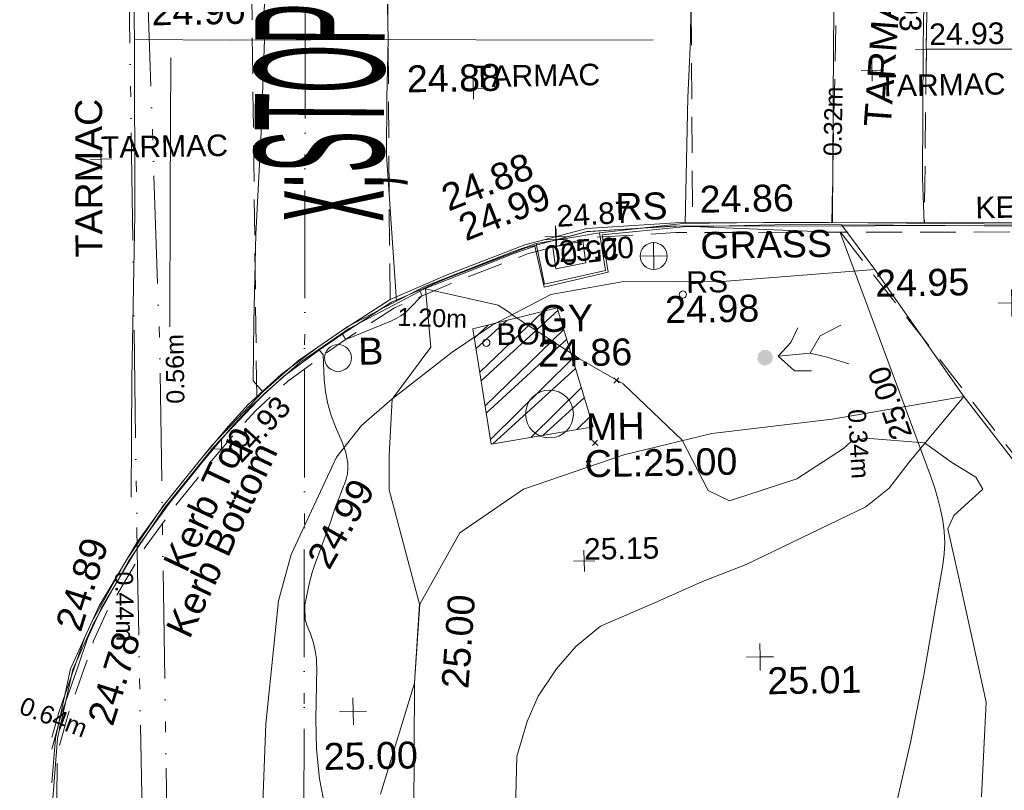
# Model space of a CAD drawing. Header units: millimetres. Extents: x -287732 to 520720, y -88450 to 287754.
# Tile 18 of 256: x -282091 to -268379, y 71418 to 82152. Entities that reach past the tile are written whole.
import ezdxf

# ---------------------------------------------------------------- set-up
doc = ezdxf.new("R2010")
doc.units = ezdxf.units.MM
for name, pattern in [('IMPORT-CENTER _6_', [2000, 1250, -250, 250, -250]), ('IMPORT-DASHED _2_', [750, 500, -250]), ('IMPORT-HIDDEN2 _3_', [4762.5, 3175, -1587.5]), ('IMPORT-UG_EIR_QLB2 _2_', [2750, 1500, -300.0000000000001, 0, -300.0000000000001, 150, -300.0000000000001, 0, -200]), ('IMPORT-UG_ELEC_LV_QLB2 _2_', [2700, 1500, -300.0000000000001, 0, -250, 150, -300.0000000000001, 0, -200]), ('IMPORT-UG_ELEC_STREET LIGHTING_QLB2 _2_', [2700, 1500, -300.0000000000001, 0, -250, 150, -300.0000000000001, 0, -200]), ('IMPORT-UG_WATER_QLB2 _2_', [2500, 1500, -300.0000000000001, 0, -50, 150, -300.0000000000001, 0, -200])]:
    doc.linetypes.add(name, pattern=pattern)
for name, color, linetype, lineweight, true_color in [('00_TOPO_FOOTPATH', 7, 'Continuous', 9, 0xa50000), ('00_TOPO_FURN_BOLLARD', 7, 'Continuous', 9, 0x666666), ('00_TOPO_FURN_SIGN', 7, 'Continuous', 9, 0x666666), ('00_TOPO_KERB_BOTTOM', 1, 'Continuous', 9, 0xff0000), ('00_TOPO_KERB_TOP', 7, 'Continuous', 9, 0xa500a5), ('00_TOPO_LEVEL_SPOT', 7, 'Continuous', 9, 0x666666), ('00_TOPO_ROAD_MARKING_WHITE_CONTINUOUS', 7, 'Continuous', 9, 0x999999), ('00_TOPO_ROAD_MARKING_WHITE_DASH', 7, 'Continuous', 9, 0x999999), ('00_TOPO_SERV_GULLY', 7, 'Continuous', 9, 0x5252a5), ('00_TOPO_SERV_MH', 7, 'Continuous', 9, 0x666666), ('00_UAV_FORM_LINES', 7, 'Continuous', 9, 0x666666), ('01_DTM_CONTOUR_MJR', 7, 'Continuous', 9, 0x7f3f00), ('12333-PUM-2D-U-0001-C01 - Rev2_REVIT IMPORT_dwg', 7, 'Continuous', 9, 0x767676), ('BOLLARD', 7, 'Continuous', 9, 0x00a5a5), ('BOLLARD_TXT', 7, 'Continuous', 9, 0x00a5a5), ('CONTOURS_INDEX', 4, 'Continuous', 9, 0x00ffff), ('CONTOURS_INDEX_LVL', 4, 'Continuous', 9, 0x00ffff), ('KERB_BOTTOM', 7, 'Continuous', 9, 0x0000a5), ('KERB_BOTTOM_LVL', 7, 'Continuous', 9, 0x0000a5), ('KERB_BOTTOM_TXT', 7, 'Continuous', 9, 0x0000a5), ('KERB_TOP', 2, 'Continuous', 9, 0xffff00), ('KERB_TOP_LVL', 2, 'Continuous', 9, 0xffff00), ('PUM-CHAMBER EXTENTS', 6, 'IMPORT-HIDDEN2 _3_', 9, 0xff00ff), ('PUM-EIRCOMM-NOTES', 6, 'Continuous', 9, 0xff00ff), ('PUM-EIRCOMM-QLB2', 6, 'IMPORT-UG_EIR_QLB2 _2_', 9, 0xff00ff), ('PUM-ELECTRIC-LV-QLB2', 1, 'IMPORT-UG_ELEC_LV_QLB2 _2_', 9, 0xff0000), ('PUM-WATER-QLB2', 5, 'IMPORT-UG_WATER_QLB2 _2_', 9, 0x0000ff), ('ROAD_CROWNLINE', 7, 'IMPORT-CENTER _6_', 9, 0xa500a5), ('ROAD_CROWNLINE_LVL', 7, 'Continuous', 9, 0xa500a5), ('ROADSIGN', 7, 'Continuous', 9, 0x00a5a5), ('ROADSIGN_TXT', 7, 'Continuous', 9, 0x00a5a5), ('SPOT_HEIGHTS_LVL', 7, 'Continuous', 9, 0x00a500)]:
    doc.layers.add(name, color=color, linetype=linetype, lineweight=lineweight, true_color=true_color)
for name, color, linetype, lineweight in [('00_TOPO_PEDASTRIAN', 7, 'Continuous', 9), ('00_TOPO_ROAD_EDGE', 7, 'Continuous', 9), ('00_TOPO_ROAD_TEXT', 7, 'Continuous', 9), ('00_TOPO_SURFACE', 7, 'Continuous', 9), ('00_TOPO_SURVEY_TEXT', 7, 'Continuous', 9), ('CHANGE_OF_SURFACE', 7, 'IMPORT-DASHED _2_', 9), ('CHANGE_OF_SURFACE_LVL', 7, 'Continuous', 9), ('GEN-TEXT', 7, 'Continuous', 9), ('Text', 7, 'Continuous', 9), ('TEXT_TXT', 7, 'Continuous', 9)]:
    doc.layers.add(name, color=color, linetype=linetype, lineweight=lineweight)
doc.styles.add('Arial_1', font='arial.ttf', dxfattribs={"height": 250})
doc.styles.add('Arial_3', font='arial.ttf', dxfattribs={"height": 299.9999999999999})
doc.styles.add('Swis721 Lt BT_2', font='swissl.ttf', dxfattribs={"height": 375})
doc.styles.add('Swis721 Lt BT_22', font='swissl.ttf', dxfattribs={"width": 0.344311, "height": 1800})

# ---------------------------------------------------------------- blocks, each defined once
blk = doc.blocks.new('12333-PUM-2D-U-0001-C01 - Rev2_REVIT IMPORT_dwg_PEDESTRIAN CROSS-2077067-Site Location Plan Proposed')
at = {"layer": '00_TOPO_PEDASTRIAN', "true_color": 0xe2e2e2}
blk.add_hatch(color=254, dxfattribs=at).paths.add_polyline_path([(533631637.0163459, 725637485.7516713), (533631717.1140024, 725637515.2156826), (533631747.9607177, 725637564.0030111), (533631749.0269399, 725637625.0868376), (533631719.9035643, 725637675.0295789), (533631674.6660563, 725637703.6318529), (533631612.0436353, 725637703.3549002), (533631547.2490855, 725637656.7613791), (533631532.7168396, 725637572.6627682), (533631563.0943679, 725637519.3106239), (533631613.219794, 725637489.8637173)])
at = {"layer": '00_TOPO_PEDASTRIAN', "color": 253, "true_color": 0xaaaaaa, "flags": 128}
for points in [[(533631824.9140444, 725637612.9329237), (533632271.0699784, 725637651.0467384), (533632415.5357468, 725637886.3927459), (533632705.4640203, 725638029.710009)], [(533632285.5822379, 725637402.1167147), (533632047.711413, 725637408.3270899), (533631824.9140444, 725637612.9329237), (533632005.828501, 725637801.8905077), (533632107.772636, 725638006.8569357)], [(533632271.0699784, 725637651.0467384), (533632508.8448114, 725637587.6148586), (533632805.5363527, 725637493.2563139)]]:
    blk.add_lwpolyline(points, dxfattribs=at)
blk = doc.blocks.new('12333-PUM-2D-U-0001-C01 - Rev2_REVIT IMPORT_dwg_MSL_Bollard_2-2077182-Site Location Plan Proposed')
at = {"layer": '00_TOPO_FURN_BOLLARD', "color": 254, "true_color": 0xcccccc}
blk.add_circle((0, 0), 62.50000000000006, dxfattribs=at)
blk = doc.blocks.new('12333-PUM-2D-U-0001-C01 - Rev2_REVIT IMPORT_dwg_MSL_RoadSign_SYM-2077193-Site Location Plan Proposed')
at = {"layer": '00_TOPO_FURN_SIGN', "color": 254, "true_color": 0xcccccc}
for p, q in [((-0.2287617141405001, -500.0000000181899), (-0.2287617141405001, 499.9999999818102)), ((-500.2287617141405, 0), (499.7712382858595, 0))]:
    blk.add_line(p, q, dxfattribs=at)
blk.add_circle((-0.2287617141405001, 0), 500.0000000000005, dxfattribs=at)
blk = doc.blocks.new('12333-PUM-2D-U-0001-C01 - Rev2_REVIT IMPORT_dwg_MM-2077200-Site Location Plan Proposed')
at = {"layer": '00_TOPO_LEVEL_SPOT', "color": 254, "true_color": 0xcccccc, "flags": 128}
for points in [[(500.0000000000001, 0), (0, 0), (0, 500.0000000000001)], [(0, -500.0000000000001), (0, 0), (-500.0000000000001, 0)]]:
    blk.add_lwpolyline(points, dxfattribs=at)
blk = doc.blocks.new('12333-PUM-2D-U-0001-C01 - Rev2_REVIT IMPORT_dwg_MGS62954_T2_Galway_ITM_3d_Rev1-2077680-Site Location Plan Proposed')
at = {"layer": '00_TOPO_FOOTPATH', "color": 254, "true_color": 0xcccccc, "flags": 128}
for points in [[(533621443.0780991, 725622413.1210333), (533623019.322722, 725622351.0003799), (533624095.7027249, 725622358.9440075), (533624215.399599, 725624170.6852448), (533624307.4617904, 725625990.8685184), (533624433.229272, 725628087.2065833), (533624486.7230488, 725630543.0325501), (533624603.2195993, 725632616.4424726), (533624806.5662562, 725634326.5747119), (533624997.3822145, 725634972.0244989), (533625651.6398498, 725636313.8367436), (533626005.996678, 725636752.7596312), (533626435.5538577, 725637110.3981798), (533627285.9230006, 725637749.767091), (533627849.0339543, 725638117.3002763), (533628673.9246726, 725638531.1456978), (533629667.5343226, 725638689.5056063), (533631125.5824414, 725638672.1053869), (533633192.4410815, 725638797.62704)], [(533626177.4304711, 725621193.8329931), (533626289.6915932, 725623195.8986849), (533626354.6788162, 725624953.2146436), (533626419.5527334, 725627315.953569), (533626560.3417112, 725629315.2159941), (533626640.7774765, 725631315.0186745), (533626680.5790546, 725633154.6696669), (533626773.3992469, 725634247.4335732), (533627350.2551997, 725635233.4818475), (533628247.7451648, 725635822.5840985), (533629650.7091883, 725636277.3590772), (533630882.7702525, 725636555.5890746), (533632563.1871898, 725636722.7974703), (533634398.0389793, 725637006.4701743), (533633192.4410813, 725638797.6270398)], [(533634398.0389793, 725637006.4701743), (533635108.7039191, 725636063.3142712), (533635318.9102641, 725635690.267977), (533635587.994859, 725634746.4027066), (533635562.1230398, 725633399.1148883), (533635484.7232617, 725631473.5819156), (533635440.4306306, 725629345.0134732), (533635416.4582583, 725626819.9651046), (533635369.193326, 725624831.8613099), (533635379.0704615, 725622326.0661402), (533635129.7743273, 725618586.6530491), (533635034.3908064, 725617573.5155), (533636606.0315407, 725617447.5181756)]]:
    blk.add_lwpolyline(points, dxfattribs=at)
at = {"layer": '00_TOPO_KERB_BOTTOM', "color": 254, "true_color": 0xcccccc, "flags": 128}
blk.add_lwpolyline([(533621607.7887707, 725631849.3890834), (533621667.7938455, 725632471.3563046), (533621896.4467344, 725633430.8875737), (533622203.066406, 725634081.5609698), (533622695.5911223, 725634927.472914), (533623223.9766601, 725635677.6709605), (533623916.7047715, 725636505.9995675), (533624641.8780307, 725637243.9360929), (533625145.6634384, 725637669.0424771), (533625840.926533, 725638133.1605307), (533626915.226831, 725638671.5221012), (533628149.8169157, 725639132.8762695), (533628484.2268647, 725639244.4862046), (533628589.7938061, 725638673.3924236), (533629441.5220767, 725638849.8733772), (533629368.824325, 725639375.2721725), (533630530.7299928, 725639486.2962013), (533632025.2995472, 725639478.0926701), (533634181.7139463, 725639423.6723989), (533636355.070092, 725639366.9761994), (533639461.1483392, 725639331.6664392), (533639901.1611994, 725639334.37794)], dxfattribs=at)
at = {"layer": '00_TOPO_KERB_TOP', "color": 254, "true_color": 0xcccccc, "flags": 128}
blk.add_lwpolyline([(533621600.7772442, 725631447.6989998), (533621699.0338454, 725632466.1526107), (533621926.4228079, 725633420.379872), (533622231.0618522, 725634066.8502061), (533622722.2085399, 725634910.3953841), (533623249.053742, 725635658.4064728), (533623940.1284893, 725636484.7580719), (533624663.3803489, 725637220.7393806), (533625164.6822461, 725637643.7501187), (533625856.8362794, 725638105.7927395), (533626927.8705403, 725638642.5176085), (533628160.3056885, 725639103.0664984), (533628462.0126985, 725639203.9225968), (533628582.9322021, 725638633.9636896), (533629476.9284417, 725638824.5059274), (533629404.6388165, 725639346.9551227), (533630533.0821682, 725639438.8999851), (533632024.8142393, 725639446.499524), (533634180.9034232, 725639392.0874602), (533636354.4785119, 725639335.3855494), (533638725.6648548, 725639308.4300073), (533639461.0661058, 725639300.0699985), (533639901.3558964, 725639302.7832062)], dxfattribs=at)
at = {"layer": '00_TOPO_ROAD_EDGE', "color": 254, "true_color": 0xcccccc}
blk.add_line((533628484.2268647, 725639244.4862044), (533629368.8243249, 725639375.2721721), dxfattribs=at)
at = {"layer": '00_TOPO_ROAD_MARKING_WHITE_CONTINUOUS', "color": 254, "true_color": 0xcccccc, "flags": 128}
for points in [[(533622980, 725648900), (533622960.0000001, 725646090.0000001), (533622940.0000002, 725643580.0000001), (533622940.0000002, 725642180.0000002), (533622900.0000001, 725639750.0000001), (533622820.0000001, 725637460.0000001), (533622780.0000001, 725635810.0000002)], [(533622940.0000002, 725642180.0000002), (533624290.0000001, 725642150.0000001), (533626500.0000001, 725642120), (533628890.0000001, 725642070.0000002), (533630160.0000001, 725642050.0000001)]]:
    blk.add_lwpolyline(points, dxfattribs=at)
at = {"layer": '00_TOPO_ROAD_MARKING_WHITE_DASH', "color": 254, "true_color": 0xcccccc, "flags": 128}
blk.add_lwpolyline([(533623440.0000004, 725641920.0000005), (533623400.0000002, 725640000.0000004), (533623360.0000004, 725638170.0000002)], dxfattribs=at)
at = {"layer": '00_TOPO_SERV_GULLY', "color": 254, "true_color": 0xcccccc}
for p, q in [((533629133.4000002, 725639265.0000001), (533628714.3000001, 725639188.8000002)), ((533628752.4000001, 725638884.0000001), (533628714.3000001, 725639188.8000002)), ((533629171.5000001, 725638960.2000002), (533629133.4000002, 725639265.0000001)), ((533628752.4000001, 725638884.0000001), (533629171.5000001, 725638960.2000002))]:
    blk.add_line(p, q, dxfattribs=at)
at = {"layer": '00_TOPO_SERV_MH', "color": 254, "true_color": 0xcccccc}
blk.add_circle((533628626.6640001, 725636864.544), 333.6162118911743, dxfattribs=at)
at = {"layer": '00_TOPO_SURFACE', "color": 254, "true_color": 0xcccccc}
blk.add_line((533633192.441081, 725638797.6270398), (533632739.9609771, 725639428.45175), dxfattribs=at)
at = {"layer": '00_TOPO_SURFACE', "color": 254, "true_color": 0xcccccc, "flags": 128}
for points in [[(533621829.2472674, 725644536.7378632), (533622947.4908347, 725644520.0997365), (533624830.0000002, 725644480.0000002), (533624750.0000002, 725642500), (533624749.7796651, 725642143.7586473), (533624680.0000004, 725640860.0000002), (533624580.0000002, 725639440.0000004), (533624530.0000001, 725638220.0000002), (533624510.0000002, 725637400.0000001), (533624641.8780307, 725637243.9360929)], [(533630559.9788023, 725639486.1356578), (533630630.0000001, 725641240), (533630680.0000002, 725642040), (533630730.0000001, 725643820.0000002), (533628830.0000001, 725643860.0000001), (533626480.0000001, 725643940.0000002), (533626470, 725642810.0000001), (533626470.0055238, 725642120.4071652), (533626440.0000002, 725641300.0000001), (533626420.0000001, 725640510.0000001), (533626522.6301271, 725638474.7810422)], [(533632615.158685, 725639463.2067119), (533632670.0000001, 725641920.0000001), (533632720, 725643710.0000001), (533633980, 725643690.0000002), (533633920.0000001, 725641890), (533633880, 725640060.0000002), (533633888.8732259, 725639431.0626625)]]:
    blk.add_lwpolyline(points, dxfattribs=at)
at = {"layer": '00_UAV_FORM_LINES', "color": 254, "true_color": 0xcccccc, "flags": 128}
blk.add_lwpolyline([(533627994.4175001, 725629900.972), (533628089.085, 725632101.9480003), (533628242.085, 725632588.948), (533628400.085, 725632938.948), (533628662.085, 725633311.948), (533628939.085, 725633621.9480001), (533629286.085, 725633896.948), (533630033.0850002, 725634203.9480001), (533630717.085, 725634494.948), (533631329.085, 725634721.9480002), (533633007.085, 725635496.9480001), (533633339.085, 725635748.9480002), (533633623.085, 725636106.9480001), (533634398.0389793, 725637006.4701743)], dxfattribs=at)
at = {"layer": '01_DTM_CONTOUR_MJR', "color": 254, "true_color": 0xcccccc, "flags": 128}
blk.add_lwpolyline([(533626179.8198901, 725631613.2520311), (533626680.0000002, 725633150.0000001), (533626770, 725634250.0000001), (533626376.7655229, 725635848.2901385), (533626382.1749259, 725636327.8314273), (533626440.0000002, 725637110), (533626991.5465466, 725637825.1351352), (533626930.0000002, 725638640.0000001), (533627936.6670682, 725638393.979764), (533628093.2793553, 725638289.9622895), (533628120.0000001, 725638260.0000001), (533629066.7329546, 725637619.1335226), (533629658.2107435, 725637269.3945812), (533630470, 725636470.0000001), (533630818.1613612, 725635759.9626099), (533631112.0060186, 725635611.3531685), (533632056.6805212, 725635901.5943434), (533632709.9012726, 725636313.6009947), (533632813.7143656, 725636404.4834173), (533633022.6727644, 725636453.7449188), (533633840, 725636370), (533634217.1319107, 725636089.9620167), (533634550.0254453, 725635880.2290077), (533634641.8348624, 725635710.5504589), (533634234.27157, 725635352.545969), (533634146.8601445, 725635169.5174), (533634292.9998229, 725634443.4119108), (533634637.4563053, 725632746.9278315), (533634547.2375856, 725631427.1522565)], dxfattribs=at)
for name, p, xscale, yscale, zscale in [('12333-PUM-2D-U-0001-C01 - Rev2_REVIT IMPORT_dwg_MSL_RoadSign_SYM-2077193-Site Location Plan Proposed', (533630115.9375898, 725639039.1352105), 0.375, 0.375, 0.375), ('12333-PUM-2D-U-0001-C01 - Rev2_REVIT IMPORT_dwg_MM-2077200-Site Location Plan Proposed', (533635090, 725638300.0000001), 0.375, 0.375, 0.375), ('12333-PUM-2D-U-0001-C01 - Rev2_REVIT IMPORT_dwg_MSL_Bollard_2-2077182-Site Location Plan Proposed', (533625695.9896151, 725637697.5946347), 3, 3, 3), ('12333-PUM-2D-U-0001-C01 - Rev2_REVIT IMPORT_dwg_MM-2077200-Site Location Plan Proposed', (533631500, 725633430.0000002), 0.375, 0.375, 0.375), ('12333-PUM-2D-U-0001-C01 - Rev2_REVIT IMPORT_dwg_MM-2077200-Site Location Plan Proposed', (533625820.0000001, 725632770.0000001), 0.375, 0.375, 0.375)]:
    blk.add_blockref(name, p, dxfattribs=dict(xscale=xscale, yscale=yscale, zscale=zscale))
blk.add_blockref('12333-PUM-2D-U-0001-C01 - Rev2_REVIT IMPORT_dwg_PEDESTRIAN CROSS-2077067-Site Location Plan Proposed', (0, 0))
at = {"layer": '00_TOPO_FOOTPATH', "color": 251, "true_color": 0x666666, "char_height": 375, "width": 1495.902363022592, "attachment_point": 1, "line_spacing_factor": 1.005061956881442, "style": 'Swis721 Lt BT_2'}
for s, insert in [('24.95', (533633192.4000002, 725638792.8296081)), ('24.98', (533630262.0545002, 725638477.4546403))]:
    blk.add_mtext(s, dxfattribs=dict(at, insert=insert))
for s, insert, rotation in [('24.99', (533625197.5692922, 725634924.1547344), 59.16880975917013), ('25.00', (533627054.8804768, 725633082.9133394), 84.75932655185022)]:
    blk.add_mtext(s, dxfattribs=dict(at, insert=insert, rotation=rotation))
at = {"layer": '00_TOPO_FURN_BOLLARD', "insert": (533625978.7479349, 725637971.7919846), "char_height": 375, "width": 398.9072968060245, "attachment_point": 1, "line_spacing_factor": 1.005061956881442, "style": 'Swis721 Lt BT_2'}
blk.add_mtext('B', dxfattribs=at)
at = {"layer": '00_TOPO_FURN_SIGN', "insert": (533629593.4968271, 725639924.7877948), "char_height": 375, "width": 783.5679044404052, "attachment_point": 1, "line_spacing_factor": 1.005061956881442, "style": 'Swis721 Lt BT_2'}
blk.add_mtext('RS', dxfattribs=at)
at = {"layer": '00_TOPO_KERB_BOTTOM', "color": 251, "true_color": 0x666666, "char_height": 375, "attachment_point": 1, "line_spacing_factor": 1.005061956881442, "style": 'Swis721 Lt BT_2'}
for s, insert, width, rotation in [('24.88', (533627137.1446311, 725640058.8362019), 1495.902363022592, 20.70360431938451), ('Kerb Bottom', (533623221.7822265, 725633970.3856342), 3414.456504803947, 63.78591306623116), ('24.78', (533622112.1899304, 725632726.4409803), 1495.902363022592, 71.61939896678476)]:
    blk.add_mtext(s, dxfattribs=dict(at, insert=insert, width=width, rotation=rotation))
at = {"layer": '00_TOPO_KERB_TOP', "color": 251, "true_color": 0x666666, "char_height": 375, "attachment_point": 1, "line_spacing_factor": 1.005061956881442, "style": 'Swis721 Lt BT_2'}
for s, insert, width, rotation in [('24.99', (533627369.2614596, 725639639.6828015), 1495.902363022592, 20.70360431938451), ('Kerb Top', (533623196.8117037, 725634891.191125), 2493.170605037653, 63.78591306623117), ('24.89', (533621690.0968683, 725634045.2642759), 1495.902363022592, 71.61939896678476)]:
    blk.add_mtext(s, dxfattribs=dict(at, insert=insert, width=width, rotation=rotation))
at = {"layer": '00_TOPO_LEVEL_SPOT', "char_height": 375, "width": 1495.902363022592, "attachment_point": 1, "line_spacing_factor": 1.005061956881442, "style": 'Swis721 Lt BT_2'}
for s, insert in [('25.01', (533631595.0808527, 725633282.6102246)), ('25.00', (533625399.8232186, 725632336.5318378))]:
    blk.add_mtext(s, dxfattribs=dict(at, insert=insert))
at = {"layer": '00_TOPO_ROAD_EDGE', "color": 251, "true_color": 0x666666, "insert": (533630769.9216699, 725640006.1746634), "char_height": 375, "width": 1495.902363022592, "attachment_point": 1, "line_spacing_factor": 1.005061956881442, "style": 'Swis721 Lt BT_2'}
blk.add_mtext('24.86', dxfattribs=at)
at = {"layer": '00_TOPO_ROAD_MARKING_WHITE_CONTINUOUS', "color": 251, "true_color": 0x666666, "insert": (533626721.5713056, 725641753.939647), "char_height": 375, "width": 1495.902363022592, "attachment_point": 1, "line_spacing_factor": 1.005061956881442, "style": 'Swis721 Lt BT_2'}
blk.add_mtext('24.88', dxfattribs=at)
at = {"layer": '00_TOPO_ROAD_MARKING_WHITE_DASH', "color": 251, "true_color": 0x666666, "insert": (533623183.7451184, 725642749.3753188), "char_height": 375, "width": 1495.902363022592, "attachment_point": 1, "line_spacing_factor": 1.005061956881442, "style": 'Swis721 Lt BT_2'}
blk.add_mtext('24.90', dxfattribs=at)
at = {"layer": '00_TOPO_ROAD_TEXT', "color": 251, "true_color": 0x666666, "insert": (533624560.606259, 725639632.8174294), "char_height": 1800, "width": 3281.585046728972, "attachment_point": 1, "rotation": 88.6368278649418, "line_spacing_factor": 1.005061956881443, "style": 'Swis721 Lt BT_22'}
blk.add_mtext('x;STOP', dxfattribs=at)
at = {"layer": '00_TOPO_SERV_GULLY', "color": 251, "true_color": 0x666666, "char_height": 375, "attachment_point": 1, "line_spacing_factor": 1.005061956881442, "style": 'Swis721 Lt BT_2'}
for s, insert, width in [('GY', (533628499.6575751, 725638382.6789948), 821.5590755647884), ('24.86', (533628482.0819044, 725637899.656266), 1495.902363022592)]:
    blk.add_mtext(s, dxfattribs=dict(at, insert=insert, width=width))
at = {"layer": '00_TOPO_SERV_MH', "char_height": 375, "attachment_point": 1, "line_spacing_factor": 1.005061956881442, "style": 'Swis721 Lt BT_2'}
for s, insert, width in [('MH', (533629132.5024005, 725636864.5283521), 949.779278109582), ('CL:25.00', (533629104.6819882, 725636350.1680096), 2440.932744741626)]:
    blk.add_mtext(s, dxfattribs=dict(at, insert=insert, width=width))
at = {"layer": '00_TOPO_SURVEY_TEXT', "color": 251, "true_color": 0x666666, "char_height": 375, "width": 2450.430537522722, "attachment_point": 1, "line_spacing_factor": 1.005061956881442, "style": 'Swis721 Lt BT_2'}
for insert, rotation in [((533633073.0195004, 725640804.3968663), 84.85409152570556), ((533622065.3205228, 725639158.9317377), 89.14436411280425)]:
    blk.add_mtext('TARMAC', dxfattribs=dict(at, insert=insert, rotation=rotation))
at = {"layer": '00_TOPO_SURVEY_TEXT', "color": 251, "true_color": 0x666666, "insert": (533630767.4228185, 725639361.313952), "char_height": 375, "width": 2018.280965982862, "attachment_point": 1, "line_spacing_factor": 1.005061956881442, "style": 'Swis721 Lt BT_2'}
blk.add_mtext('GRASS', dxfattribs=at)
blk = doc.blocks.new('12333-PUM-2D-U-0001-C01 - Rev2_REVIT IMPORT_dwg_CIRCL-2077787-Site Location Plan Proposed')
at = {"layer": 'ROADSIGN', "color": 254, "true_color": 0xaae1e1, "flags": 128}
blk.add_lwpolyline([(475.0000000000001, -154), (500.0000000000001, 0), (475.0000000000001, 154), (404.0000000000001, 293), (293, 404.0000000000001), (154, 475.0000000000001), (0, 500.0000000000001), (-154, 475.0000000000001), (-293, 404.0000000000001), (-404.0000000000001, 293), (-475.0000000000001, 154), (-500.0000000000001, 0), (-475.0000000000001, -154), (-404.0000000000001, -293), (-293, -404.0000000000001), (-154, -475.0000000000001), (0, -500.0000000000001), (154, -475.0000000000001), (293, -404.0000000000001), (404.0000000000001, -293)], close=True, dxfattribs=at)
blk = doc.blocks.new('12333-PUM-2D-U-0001-C01 - Rev2_REVIT IMPORT_dwg_SPOT-2077713-Site Location Plan Proposed')
at = {"layer": 'Text', "color": 253, "true_color": 0xaaaaaa}
for p, q in [((0, 500.0000000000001), (0, -500.0000000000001)), ((-500.0000000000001, 0), (500.0000000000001, 0))]:
    blk.add_line(p, q, dxfattribs=at)
blk = doc.blocks.new('12333-PUM-2D-U-0001-C01 - Rev2_REVIT IMPORT_dwg_CIRCL-2077706-Site Location Plan Proposed')
at = {"layer": 'BOLLARD', "color": 254, "true_color": 0xaae1e1, "flags": 128}
blk.add_lwpolyline([(475.0000000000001, -154), (500.0000000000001, 0), (475.0000000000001, 154), (404.0000000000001, 293), (293, 404.0000000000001), (154, 475.0000000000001), (0, 500.0000000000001), (-154, 475.0000000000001), (-293, 404.0000000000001), (-404.0000000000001, 293), (-475.0000000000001, 154), (-500.0000000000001, 0), (-475.0000000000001, -154), (-404.0000000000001, -293), (-293, -404.0000000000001), (-154, -475.0000000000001), (0, -500.0000000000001), (154, -475.0000000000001), (293, -404.0000000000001), (404.0000000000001, -293)], close=True, dxfattribs=at)
blk = doc.blocks.new('12333-PUM-2D-U-0001-C01 - Rev2_REVIT IMPORT_dwg_SPOT-2077769-Site Location Plan Proposed')
at = {"layer": 'CHANGE_OF_SURFACE_LVL', "color": 253, "true_color": 0xaaaaaa}
for p, q in [((0, 500.0000000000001), (0, -500.0000000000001)), ((-500.0000000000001, 0), (500.0000000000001, 0))]:
    blk.add_line(p, q, dxfattribs=at)
blk = doc.blocks.new('12333-PUM-2D-U-0001-C01 - Rev2_REVIT IMPORT_dwg_SPOT-V272-Site Location Plan Proposed')
at = {"layer": 'KERB_BOTTOM_LVL', "color": 9, "true_color": 0xaaaae1}
for p, q in [((0, 500.0000000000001), (0, -500.0000000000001)), ((-500.0000000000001, 0), (500.0000000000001, 0))]:
    blk.add_line(p, q, dxfattribs=at)
blk = doc.blocks.new('12333-PUM-2D-U-0001-C01 - Rev2_REVIT IMPORT_dwg_SPOT-2077810-Site Location Plan Proposed')
at = {"layer": 'KERB_TOP_LVL', "color": 51, "true_color": 0xffffaa}
for p, q in [((0, 500.0000000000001), (0, -500.0000000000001)), ((-500.0000000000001, 0), (500.0000000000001, 0))]:
    blk.add_line(p, q, dxfattribs=at)
blk = doc.blocks.new('12333-PUM-2D-U-0001-C01 - Rev2_REVIT IMPORT_dwg_SPOT-2077774-Site Location Plan Proposed')
at = {"layer": 'ROAD_CROWNLINE_LVL', "color": 254, "true_color": 0xe1aae1}
for p, q in [((0, 500.0000000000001), (0, -500.0000000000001)), ((-500.0000000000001, 0), (500.0000000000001, 0))]:
    blk.add_line(p, q, dxfattribs=at)
blk = doc.blocks.new('12333-PUM-2D-U-0001-C01 - Rev2_REVIT IMPORT_dwg_SPOT-2077775-Site Location Plan Proposed')
at = {"layer": 'SPOT_HEIGHTS_LVL', "color": 9, "true_color": 0xaae1aa}
for p, q in [((0, 500.0000000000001), (0, -500.0000000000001)), ((-500.0000000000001, 0), (500.0000000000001, 0))]:
    blk.add_line(p, q, dxfattribs=at)
blk = doc.blocks.new('12333-PUM-2D-U-0001-C01 - Rev2_REVIT IMPORT_dwg-1620468-Site Location Plan Proposed')
at = {"layer": 'PUM-CHAMBER EXTENTS', "true_color": 0xffaaff}
h = blk.add_hatch(dxfattribs=at)
h.set_pattern_fill('FP_3', color=211, style=0, pattern_type=2)
h.set_pattern_definition([(45, (-533641079.65, -725615854.3560001), (-265.1650429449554, 265.1650429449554), []), (45, (-533640902.873, -725615854.3560001), (-265.1650429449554, 265.1650429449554), [])])
h.paths.add_polyline_path([(-13272.64984708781, 20603.64382131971), (-11847.10331505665, 20821.14601065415), (-12318.6498470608, 22486.64382135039), (-13499.64984715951, 22214.64382135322)])
at = {"layer": 'CHANGE_OF_SURFACE', "color": 253, "true_color": 0xaaaaaa}
blk.add_line((-8358.051806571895, 23471.75064531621), (-5710.75305971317, 19949.36161197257), dxfattribs=at)
at = {"layer": 'CHANGE_OF_SURFACE', "color": 253, "true_color": 0xaaaaaa, "flags": 128}
for points in [[(-16525.08039935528, 21321.23897678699), (-16487.65413765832, 28672.2899255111), (-18719.06807762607, 28672.2899255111), (-19250.57873213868, 28672.2899255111)], [(-14645.75931127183, 22646.35802328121), (-14591.25287632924, 28139.62567818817), (-10361.36158683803, 28139.62567818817), (-10388.73472390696, 25888.12473788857), (-10416.10786085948, 23636.62379723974)], [(-8473.977806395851, 23605.84036482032), (-8400.026269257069, 25620.93242583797), (-8316.91413023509, 27885.6400771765), (-7062.046381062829, 27829.19883262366), (-7115.968707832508, 25998.24453203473), (-7181.919868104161, 23758.84635653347), (-7187.026702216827, 23585.44174511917)], [(-2337.42278581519, 23465.73782979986), (-2338.839708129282, 23376.34405214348), (-10648.5498300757, 23508.05582944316), (-11870.43217639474, 23454.8329588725), (-12343.61016186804, 23338.39649136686)], [(-12365.18044698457, 23333.08862016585), (-12717.93233684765, 23246.28579919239), (-13821.36277807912, 22840.94400436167), (-14585.30409482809, 22528.21948903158), (-15273.23997439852, 22099.37634284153), (-15587.5789111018, 21888.32019956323), (-16093.64555252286, 21525.56446567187), (-16547.57668741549, 21125.0369936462), (-16827.65472226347, 20831.62190951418), (-17223.35760341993, 20376.94486964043), (-17702.63969339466, 19798.76015556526), (-18114.96142845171, 19251.98568066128), (-18393.36119755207, 18802.95379483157), (-18657.49896678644, 18377.64721759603), (-18855.76023615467, 17963.50145514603), (-18992.24652873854, 17580.89233934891), (-19233.86267048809, 16930.56104145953), (-19391.19526918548, 16393.00799719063), (-19477.00414620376, 13114.20564283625), (-19508.78557446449, 10657.95524534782), (-19572.37057434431, 7233.448839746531), (-19667.7327023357, 2556.163512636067), (-19754.01684478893, -2421.069126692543), (-19799.42896659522, -4423.743702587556), (-19880.1559368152, -8942.232582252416), (-19983.66352225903, -13326.10957257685)]]:
    blk.add_lwpolyline(points, dxfattribs=at)
at = {"layer": 'CONTOURS_INDEX', "color": 131, "true_color": 0xaaffff, "flags": 128}
blk.add_lwpolyline([(-15673.11708477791, 15574.5707184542), (-15745.07541884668, 15983.62292873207), (-15776.96973050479, 16397.7297572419), (-15782.15469419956, 16815.20633131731), (-15755.99858316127, 17533.81992212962), (-15755.66020049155, 17594.4488561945), (-15757.79726437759, 17654.91395723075), (-15763.64749937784, 17715.13330785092), (-15771.97318174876, 17775.18882544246), (-15783.88053399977, 17834.65616637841), (-15798.04855468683, 17893.50935118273), (-15815.60757791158, 17951.44130196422), (-15835.42726933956, 18008.75909579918), (-15885.98360761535, 18142.27112999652), (-15893.6106095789, 18165.87329970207), (-15899.64987069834, 18189.79410233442), (-15903.30752066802, 18214.19285377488), (-15905.37743025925, 18238.9102372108), (-15908.78597320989, 18338.75731786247), (-15908.6790161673, 18363.62908256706), (-15907.31052856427, 18388.38245952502), (-15904.04974494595, 18412.95825492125), (-15899.52743041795, 18437.41566245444), (-15835.68129502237, 18721.24140895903), (-15817.80062569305, 18792.06771356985), (-15797.51062730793, 18862.12783039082), (-15773.60663609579, 18931.03866546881), (-15747.29331640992, 18999.18331298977), (-15719.4126911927, 19066.85062020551), (-15691.86672719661, 19134.65245231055), (-15664.8227549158, 19202.6560701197), (-15638.11344420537, 19270.79421270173), (-15623.44622449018, 19308.62270935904), (-15590.03430686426, 19395.91705147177), (-15557.12893442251, 19483.39942086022), (-15524.98338010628, 19571.16383209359), (-15493.34437120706, 19659.11627141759), (-15473.8167587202, 19714.14853492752), (-15442.10656767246, 19800.11950386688), (-15408.99309457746, 19885.52631251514), (-15373.77469975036, 19970.08688084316), (-15337.15302310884, 20054.08328853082), (-15324.69984493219, 20081.70712552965), (-15299.16035372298, 20152.47766289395), (-15281.08681191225, 20224.52391299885), (-15274.21219355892, 20298.48373064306), (-15274.8035248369, 20373.71926102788), (-15284.80382065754, 20449.1065479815), (-15299.37705164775, 20523.37260777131), (-15320.80968655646, 20595.95682751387), (-15346.81525616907, 20667.4198199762), (-15437.01087392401, 20883.25658568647), (-15494.09973272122, 21044.12696801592), (-15539.13494234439, 21207.619571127), (-15566.08967692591, 21375.0455059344), (-15580.99076210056, 21545.09366163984), (-15592.2085166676, 21889.2329352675), (-15642.20851648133, 21959.23293556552), (-15322.20851664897, 22179.23293530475), (-15272.20851648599, 22099.23293534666), (-14637.6879576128, 22342.80266158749), (-14566.05783780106, 22375.70408068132), (-14498.05139552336, 22414.15698826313), (-14435.48047053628, 22460.93712933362), (-14376.533222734, 22513.26875889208), (-14202.2085164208, 22689.23293531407), (-14217.2085166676, 22729.23293535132), (-14232.20851668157, 22769.23293527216), (-13852.97774756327, 22930.77139696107), (-13812.92280228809, 22944.94722096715), (-12742.20851645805, 23329.23293556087), (-11913.27994549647, 23533.16150698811), (-11882.56565935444, 23541.0186497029), (-11838.27994519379, 23542.80436388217), (-10652.20851649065, 23599.23293534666), (-8362.208516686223, 23469.23293534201), (-7153.521871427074, 20033.08193478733), (-7105.96395668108, 19884.82287677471), (-7063.993828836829, 19735.16310087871), (-7030.405382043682, 19583.40224821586), (-7002.404721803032, 19430.24067790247), (-6986.67354497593, 19276.1572416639), (-6981.418690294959, 19122.25110211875), (-6991.878318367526, 18968.61090743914), (-7012.814268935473, 18815.14800898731), (-7302.504825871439, 17282.69935329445), (-7499.347771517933, 16369.55878813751), (-7726.691425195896, 15464.91437929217)], dxfattribs=at)
at = {"layer": 'GEN-TEXT', "color": 253, "true_color": 0xaaaaaa}
for p, q in [((-11548.00518613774, 21426.28848226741), (-11477.29450801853, 21496.99916038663)), ((-11477.29450801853, 21426.28848226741), (-11548.00518613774, 21496.99916038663)), ((-11860.0051861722, 20562.28848232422), (-11789.29450805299, 20632.99916044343)), ((-11789.29450805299, 20562.28848232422), (-11860.0051861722, 20632.99916044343)), ((-11955.00518614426, 20275.28848231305), (-11884.29450802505, 20345.99916043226)), ((-11884.29450802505, 20275.28848231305), (-11955.00518614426, 20345.99916043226))]:
    blk.add_line(p, q, dxfattribs=at)
at = {"layer": 'KERB_BOTTOM', "color": 9, "true_color": 0xaaaae1, "flags": 128}
blk.add_lwpolyline([(-2336.743990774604, 23508.56308778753), (-10650.3808231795, 23640.33710490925), (-11889.29173164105, 23586.3725024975), (-12756.6480870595, 23372.93926347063), (-13869.22561086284, 22964.2373158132), (-14645.75931127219, 22646.35802328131), (-15345.09375458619, 22210.40927921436), (-15662.97304711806, 21996.97603972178), (-16176.12104804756, 21629.14428720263), (-16639.31658852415, 21220.44233977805), (-16925.40795169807, 20920.72757799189), (-17324.14985715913, 20462.55858836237), (-17806.38770537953, 19880.80817856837), (-18224.17191823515, 19326.789982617), (-18505.72214892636, 18872.67670780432), (-18773.64898112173, 18441.2690966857), (-18977.99995483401, 18014.40261804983), (-19116.50450376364, 17626.13576778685), (-19359.4551060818, 16972.21265162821), (-19460.85142854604, 16625.77521633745)], dxfattribs=at)
at = {"layer": 'KERB_TOP', "color": 51, "true_color": 0xffffaa, "flags": 128}
blk.add_lwpolyline([(-2336.743990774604, 23508.56308778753), (-2337.42278581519, 23465.73782979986), (-10649.78777105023, 23597.4916876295), (-11883.18319141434, 23543.76732977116), (-12744.10819821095, 23331.91667357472), (-13853.72301586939, 22924.30306703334), (-14626.17808964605, 22608.09338791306), (-15321.82058028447, 22174.44612085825), (-15638.55316478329, 21961.78281388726), (-16149.4075391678, 21595.59516515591), (-16609.60237297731, 21189.54090029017), (-16893.7460413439, 20891.86658081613), (-17291.50361812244, 20434.82862075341), (-17772.784106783, 19854.2331265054), (-18188.79904353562, 19302.56114515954), (-18469.32885132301, 18850.09371337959), (-18736.02841980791, 18420.66220461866), (-18938.40696080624, 17997.91591917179), (-19076.25780394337, 17611.48158821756), (-19318.77617933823, 16958.72184878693), (-19463.68172016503, 16463.62791808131)], dxfattribs=at)
at = {"layer": 'PUM-CHAMBER EXTENTS', "color": 211, "linetype": 'Continuous', "true_color": 0xffaaff, "flags": 128}
blk.add_lwpolyline([(-13499.64984715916, 22214.64382135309), (-13272.64984708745, 20603.64382131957), (-11847.1033150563, 20821.14601065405), (-12318.64984706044, 22486.6438213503)], close=True, dxfattribs=at)
at = {"layer": 'PUM-EIRCOMM-QLB2', "color": 211, "true_color": 0xffaaff, "flags": 128}
for points in [[(-17560.25083232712, 52519.04382127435), (-18037.64984710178, 41212.64382137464), (-18181.64984707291, 33641.64382137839), (-18226.64984711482, 18928.64382138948), (-18213.64984707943, 8542.643821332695), (-18222.85313302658, 5588.035067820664)], [(-17225.66157171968, 49151.68432076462), (-17715.64984717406, 40102.64382138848), (-18046.64984706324, 33067.64382135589), (-17864.64984714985, 22113.64382132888), (-17885.64984709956, 12426.64382129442), (-17902.64984709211, 3936.643821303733)]]:
    blk.add_lwpolyline(points, dxfattribs=at)
at = {"layer": 'PUM-WATER-QLB2', "color": 161, "true_color": 0xaaaaff}
blk.add_line((-16167.50944836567, 5185.58707088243), (-15628.17565434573, 33392.84382128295), dxfattribs=at)
at = {"layer": 'ROAD_CROWNLINE', "color": 254, "true_color": 0xe1aae1, "flags": 128}
blk.add_lwpolyline([(-7115.968707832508, 25998.24453203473), (-1349.35441124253, 25901.96411404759), (136.4882664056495, 25861.25609558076), (3874.386732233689, 25758.84791836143), (4966.068879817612, 25728.93881832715), (14624.89192071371, 25464.31352931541), (26847.85086719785, 25290.52738344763), (39319.5115167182, 25149.60466418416)], dxfattribs=at)
blk.add_blockref('12333-PUM-2D-U-0001-C01 - Rev2_REVIT IMPORT_dwg_MGS62954_T2_Galway_ITM_3d_Rev1-2077680-Site Location Plan Proposed', (-533641079.6498471, -725615854.3561786))
for name, p, xscale, yscale, zscale in [('12333-PUM-2D-U-0001-C01 - Rev2_REVIT IMPORT_dwg_SPOT-2077769-Site Location Plan Proposed', (-7115.968707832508, 25998.24453203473), 0.3, 0.3, 0.3), ('12333-PUM-2D-U-0001-C01 - Rev2_REVIT IMPORT_dwg_SPOT-2077774-Site Location Plan Proposed', (-7115.968707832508, 25998.24453203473), 0.3, 0.3, 0.3), ('12333-PUM-2D-U-0001-C01 - Rev2_REVIT IMPORT_dwg_SPOT-2077713-Site Location Plan Proposed', (-7877.440328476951, 25718.58237066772), 0.3, 0.3, 0.3), ('12333-PUM-2D-U-0001-C01 - Rev2_REVIT IMPORT_dwg_SPOT-2077713-Site Location Plan Proposed', (-13435.37198461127, 25563.88844782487), 0.3, 0.3, 0.3), ('12333-PUM-2D-U-0001-C01 - Rev2_REVIT IMPORT_dwg_SPOT-2077713-Site Location Plan Proposed', (-18634.19274857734, 24668.87360846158), 0.3, 0.3, 0.3), ('12333-PUM-2D-U-0001-C01 - Rev2_REVIT IMPORT_dwg_SPOT-V272-Site Location Plan Proposed', (-12322.96990929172, 23479.65588292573), 0.3, 0.3, 0.3), ('12333-PUM-2D-U-0001-C01 - Rev2_REVIT IMPORT_dwg_SPOT-2077810-Site Location Plan Proposed', (-12313.6456948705, 23437.84200155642), 0.3, 0.3, 0.3), ('12333-PUM-2D-U-0001-C01 - Rev2_REVIT IMPORT_dwg_CIRCL-2077787-Site Location Plan Proposed', (-10566.66882522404, 22641.46306738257), 0.1, 0.1, 0.1), ('12333-PUM-2D-U-0001-C01 - Rev2_REVIT IMPORT_dwg_CIRCL-2077706-Site Location Plan Proposed', (-13314.66304906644, 22017.69157301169), 0.1, 0.1, 0.1), ('12333-PUM-2D-U-0001-C01 - Rev2_REVIT IMPORT_dwg_SPOT-2077769-Site Location Plan Proposed', (-17025.50616301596, 20604.28338963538), 0.3, 0.3, 0.3), ('12333-PUM-2D-U-0001-C01 - Rev2_REVIT IMPORT_dwg_SPOT-2077775-Site Location Plan Proposed', (-12006.10851682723, 18956.23293530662), 0.3, 0.3, 0.3)]:
    blk.add_blockref(name, p, dxfattribs=dict(xscale=xscale, yscale=yscale, zscale=zscale))
at = {"layer": 'BOLLARD_TXT', "insert": (-13173.60650689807, 22283.36825133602), "char_height": 299.9999999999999, "width": 1002.685946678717, "attachment_point": 1, "line_spacing_factor": 0.9417779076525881, "style": 'Arial_3'}
blk.add_mtext('BOL', dxfattribs=at)
at = {"layer": 'CHANGE_OF_SURFACE_LVL', "char_height": 299.9999999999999, "width": 1256.112065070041, "attachment_point": 1, "line_spacing_factor": 0.9417779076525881, "style": 'Arial_3'}
for insert, rotation in [((-7153.732217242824, 27291.31844936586), 268.31310647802), ((-16972.20820371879, 20597.0651883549), 46.332218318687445)]:
    blk.add_mtext('24.93', dxfattribs=dict(at, insert=insert, rotation=rotation))
at = {"layer": 'CONTOURS_INDEX_LVL', "char_height": 299.9999999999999, "width": 1256.112065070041, "attachment_point": 1, "line_spacing_factor": 0.9417779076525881, "style": 'Arial_3'}
for insert, rotation in [((-11434.24677937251, 23151.12280024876), 185.44529784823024), ((-7688.658226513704, 20533.95905350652), 108.24874609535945)]:
    blk.add_mtext('25.00', dxfattribs=dict(at, insert=insert, rotation=rotation))
at = {"layer": 'KERB_BOTTOM_LVL', "insert": (-12314.62460282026, 23913.56170106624), "char_height": 299.9999999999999, "width": 1256.112065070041, "attachment_point": 1, "rotation": 2.4941202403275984, "line_spacing_factor": 0.9417779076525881, "style": 'Arial_3'}
blk.add_mtext('24.87', dxfattribs=at)
at = {"layer": 'KERB_BOTTOM_TXT', "insert": (-6472.117500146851, 23932.32042056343), "char_height": 299.9999999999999, "width": 1362.624491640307, "attachment_point": 1, "line_spacing_factor": 0.9417779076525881, "style": 'Arial_3'}
blk.add_mtext('KERB', dxfattribs=at)
at = {"layer": 'KERB_TOP_LVL', "insert": (-12291.96927769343, 23421.38809733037), "char_height": 299.9999999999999, "width": 1256.112065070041, "attachment_point": 1, "rotation": 2.4941202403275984, "line_spacing_factor": 0.9417779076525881, "style": 'Arial_3'}
blk.add_mtext('25.00', dxfattribs=at)
at = {"layer": 'PUM-EIRCOMM-NOTES', "char_height": 250, "width": 1160.025439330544, "attachment_point": 2, "line_spacing_factor": 0.9417779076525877, "style": 'Arial_1'}
for s, insert, rotation in [('0.56m', (-17781.89595390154, 21729.67067811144), 89.87579132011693), ('0.44m', (-18290.69864687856, 18435.09516380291), 270.0717162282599)]:
    blk.add_mtext(s, dxfattribs=dict(at, insert=insert, rotation=rotation))
at = {"layer": 'PUM-ELECTRIC-LV-QLB2', "char_height": 250, "width": 1160.025439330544, "attachment_point": 2, "line_spacing_factor": 0.9417779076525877, "style": 'Arial_1'}
for s, insert, rotation in [('0.32m', (-8557.681395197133, 25022.58330288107), 87.89792680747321), ('1.20m', (-14056.20061678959, 22503.06940028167), 357.17545684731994), ('0.34m', (-8028.519047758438, 20524.37140036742), 272.4294078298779), ('0.64m', (-19385.13715206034, 17025.86220056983), 338.10279512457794)]:
    blk.add_mtext(s, dxfattribs=dict(at, insert=insert, rotation=rotation))
at = {"layer": 'ROAD_CROWNLINE_LVL', "insert": (-7073.476596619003, 26355.74427869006), "char_height": 299.9999999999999, "width": 1256.112065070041, "attachment_point": 1, "line_spacing_factor": 0.9417779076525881, "style": 'Arial_3'}
blk.add_mtext('24.93', dxfattribs=at)
at = {"layer": 'ROADSIGN_TXT', "insert": (-10517.33905798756, 22963.49254732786), "char_height": 299.9999999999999, "width": 694.1671938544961, "attachment_point": 1, "line_spacing_factor": 0.9417779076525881, "style": 'Arial_3'}
blk.add_mtext('RS', dxfattribs=at)
at = {"layer": 'SPOT_HEIGHTS_LVL', "insert": (-12006.10851682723, 19271.24403026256), "char_height": 299.9999999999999, "width": 1256.112065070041, "attachment_point": 1, "line_spacing_factor": 0.9417779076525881, "style": 'Arial_3'}
blk.add_mtext('25.15', dxfattribs=at)
at = {"layer": 'TEXT_TXT', "char_height": 299.9999999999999, "width": 2108.211477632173, "attachment_point": 1, "line_spacing_factor": 0.9417779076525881, "style": 'Arial_3'}
for insert in [(-13435.37198461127, 25878.8995427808), (-7792.380906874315, 25651.08603104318), (-18634.19274857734, 24983.88470341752)]:
    blk.add_mtext('TARMAC', dxfattribs=dict(at, insert=insert))

msp = doc.modelspace()

# ---------------------------------------------------------------- block references
at = {"layer": '12333-PUM-2D-U-0001-C01 - Rev2_REVIT IMPORT_dwg', "color": 254, "linetype": 'IMPORT-UG_ELEC_STREET LIGHTING_QLB2 _2_', "true_color": 0xffd4d4, "rotation": 0.9999999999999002}
msp.add_blockref('12333-PUM-2D-U-0001-C01 - Rev2_REVIT IMPORT_dwg-1620468-Site Location Plan Proposed', (-261895.0770586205, 55869.5817132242), dxfattribs=at)

doc.saveas('drawing.dxf')
